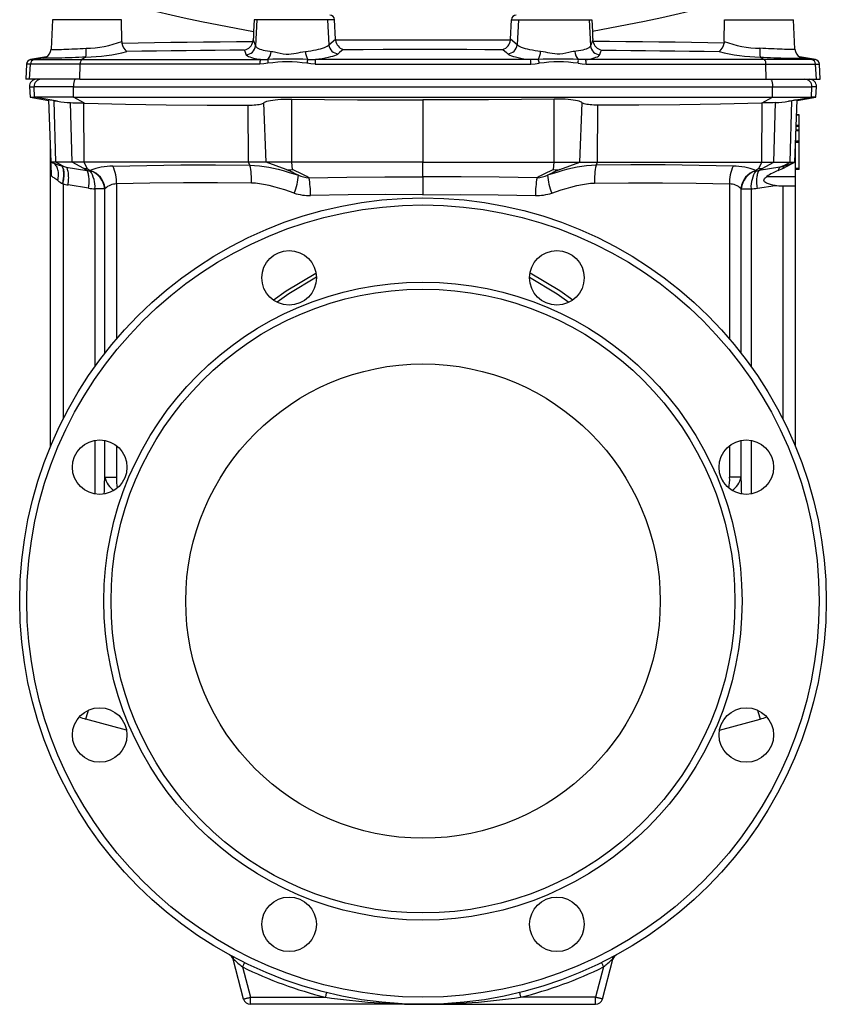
# Model space of a CAD drawing. Extents: x 9 to 1016, y 11 to 1315.
# Tile 3 of 4: x 676 to 1016, y 433 to 848. Entities that reach past the tile are written whole.
import ezdxf

# ---------------------------------------------------------------- set-up
doc = ezdxf.new("R2010")
doc.units = 0
doc.layers.get('0').update_dxf_attribs({"linetype": 'CONTINUOUS'})

msp = doc.modelspace()

# ---------------------------------------------------------------- linework, layer by layer
at = {"color": 7, "linetype": 'CONTINUOUS'}
for p, q in [((689.47, 848.5), (688.82, 836.05)), ((718.48, 848.5), (689.47, 848.5)), ((718.64, 839.34), (718.48, 848.5)), ((774.47, 848.5), (774.21, 843.57)), ((775.51, 848.5), (774.47, 848.5)), ((775.51, 848.5), (774.93, 837.49)), ((805.38, 848.5), (775.51, 848.5)), ((805.38, 848.5), (805.93, 837.88)), ((808.29, 848.5), (805.38, 848.5)), ((808.69, 840.31), (808.29, 848.5)), ((882.5, 840.31), (882.9, 848.5)), ((882.9, 848.5), (885.8, 848.5)), ((885.8, 848.5), (885.26, 837.88)), ((885.8, 848.5), (915.68, 848.5)), ((915.68, 848.5), (916.25, 837.49)), ((915.68, 848.5), (916.72, 848.5)), ((916.72, 848.5), (916.97, 843.57)), ((972.55, 839.34), (972.7, 848.5)), ((972.7, 848.5), (1001.71, 848.5)), ((1002.37, 836.05), (1001.71, 848.5)), ((718.64, 839.34), (718.71, 838.65)), ((773.96, 839.36), (774.04, 840)), ((774.04, 840), (774.93, 837.49)), ((805.93, 837.88), (808.69, 840.31)), ((808.69, 840.31), (808.74, 839.83)), ((882.5, 840.31), (882.44, 839.83)), ((885.26, 837.88), (882.5, 840.31)), ((917.14, 840), (916.25, 837.49)), ((917.22, 839.36), (917.14, 840)), ((972.55, 839.34), (972.48, 838.65)), ((686.91, 832.86), (680.16, 831.67)), ((680.16, 831.67), (681.74, 831.67)), ((685.54, 832.34), (681.74, 831.67)), ((681.74, 831.67), (701.6, 831.67)), ((685.82, 832.43), (686.26, 832.54)), ((686.14, 832.5), (685.82, 832.43)), ((686.73, 832.75), (686.7, 832.74)), ((703.52, 832.72), (701.6, 831.67)), ((701.6, 831.67), (777.06, 831.67)), ((890.94, 831.67), (800.25, 831.67)), ((989.58, 831.67), (914.13, 831.67)), ((987.67, 832.72), (989.58, 831.67)), ((1009.45, 831.67), (989.58, 831.67)), ((1011.03, 831.67), (1004.27, 832.86)), ((1004.46, 832.75), (1004.48, 832.74)), ((1005.36, 832.43), (1004.93, 832.54)), ((1005.04, 832.5), (1005.36, 832.43)), ((1005.65, 832.34), (1009.45, 831.67)), ((1011.03, 831.67), (1009.45, 831.67)), ((678.51, 829.8), (678.17, 823.39)), ((680.09, 829.8), (678.51, 829.8)), ((679.76, 823.39), (680.09, 829.8)), ((701.07, 829.8), (680.09, 829.8)), ((700.97, 823.39), (701.07, 829.8)), ((776.8, 829.8), (701.07, 829.8)), ((800.08, 829.8), (891.1, 829.8)), ((914.38, 829.8), (990.11, 829.8)), ((990.22, 823.39), (990.11, 829.8)), ((990.11, 829.8), (1011.09, 829.8)), ((1011.43, 823.39), (1011.09, 829.8)), ((1011.09, 829.8), (1012.68, 829.8)), ((1013.01, 823.39), (1012.68, 829.8)), ((679.76, 823.39), (678.17, 823.39)), ((700.97, 823.39), (679.76, 823.39)), ((700.97, 823.39), (990.22, 823.39)), ((990.22, 823.39), (1011.43, 823.39)), ((1011.43, 823.39), (1013.01, 823.39)), ((679.76, 820.24), (679.99, 815.82)), ((679.76, 820.24), (681.67, 820.24)), ((698.25, 820.24), (681.67, 820.24)), ((681.9, 815.82), (681.67, 820.24)), ((698.25, 820.24), (992.94, 820.24)), ((698.32, 815.82), (698.25, 820.24)), ((992.86, 815.82), (992.94, 820.24)), ((992.94, 820.24), (1009.52, 820.24)), ((1009.29, 815.82), (1009.52, 820.24)), ((1011.43, 820.24), (1009.52, 820.24)), ((1011.2, 815.82), (1011.43, 820.24)), ((679.99, 815.82), (687.9, 814.43)), ((679.99, 815.82), (681.9, 815.82)), ((698.32, 815.82), (681.9, 815.82)), ((691.53, 814.12), (681.9, 815.82)), ((688.82, 788.39), (687.9, 814.65)), ((690.16, 814.33), (691.53, 814.12)), ((690.8, 788.39), (690.16, 814.33)), ((698.32, 815.82), (992.86, 815.82)), ((702.93, 813.34), (698.32, 815.82)), ((790.3, 788.39), (790.27, 815.03)), ((845.59, 814.68), (845.59, 788.39)), ((900.89, 788.39), (900.91, 815.03)), ((988.25, 813.34), (992.86, 815.82)), ((992.86, 815.82), (1009.29, 815.82)), ((999.65, 814.12), (1009.29, 815.82)), ((1001.03, 814.33), (999.65, 814.12)), ((1000.39, 788.39), (1001.03, 814.33)), ((1002.37, 788.39), (1003.29, 814.65)), ((1003.28, 814.43), (1011.2, 815.82)), ((1011.2, 815.82), (1009.29, 815.82)), ((697.68, 788.39), (697.06, 813.54)), ((702.65, 813.35), (702.93, 813.34)), ((702.81, 788.39), (702.65, 813.35)), ((771.99, 788.39), (771.84, 812.47)), ((779.44, 788.39), (778.57, 813.5)), ((911.75, 788.39), (912.62, 813.5)), ((919.19, 788.39), (919.34, 812.47)), ((988.53, 813.35), (988.25, 813.34)), ((988.37, 788.39), (988.53, 813.35)), ((993.51, 788.39), (994.13, 813.54)), ((1004.09, 808.19), (1003.06, 808.19)), ((1004.09, 808.43), (1003.07, 808.43)), ((1004.09, 808.19), (1004.09, 808.43)), ((1004.09, 803.87), (1004.09, 808.19)), ((1004.09, 801.62), (1002.83, 801.62)), ((1004.09, 801.86), (1002.84, 801.86)), ((1004.09, 803.63), (1002.9, 803.63)), ((1004.09, 803.48), (1002.9, 803.48)), ((1004.09, 803.87), (1002.91, 803.87)), ((1004.09, 803.63), (1004.09, 803.87)), ((1004.09, 803.48), (1004.09, 803.63)), ((1004.09, 801.86), (1004.09, 803.48)), ((1004.09, 801.62), (1004.09, 801.86)), ((1004.09, 797.3), (1004.09, 801.62)), ((1004.09, 797.06), (1002.67, 797.06)), ((1004.09, 797.3), (1002.68, 797.3)), ((1004.09, 797.06), (1004.09, 797.3)), ((1004.09, 796.73), (1004.09, 797.06)), ((688.59, 668.59), (688.59, 794.76)), ((1002.59, 782.39), (1002.59, 794.76)), ((1004.09, 796.73), (1002.66, 796.73)), ((1004.09, 785.72), (1004.09, 796.73)), ((690.8, 788.39), (688.82, 788.39)), ((689.46, 788.16), (688.82, 788.39)), ((697.68, 788.39), (690.8, 788.39)), ((693.66, 786.92), (690.8, 788.39)), ((693.24, 786.89), (693.37, 786.85)), ((693.66, 786.92), (695.21, 786.36)), ((695.21, 786.36), (703.85, 784.94)), ((702.81, 788.39), (697.68, 788.39)), ((702.66, 785.83), (697.68, 788.39)), ((703.85, 784.94), (702.66, 785.83)), ((771.99, 788.39), (702.81, 788.39)), ((704.09, 785.83), (702.81, 788.39)), ((704.09, 785.83), (705.34, 784.9)), ((705.28, 784.79), (705.34, 784.9)), ((779.44, 788.39), (771.99, 788.39)), ((772.62, 787.14), (771.99, 788.39)), ((790.3, 788.39), (779.44, 788.39)), ((787.89, 785.28), (779.44, 788.39)), ((845.59, 788.39), (790.3, 788.39)), ((790.52, 785.28), (790.3, 788.39)), ((845.59, 788.39), (900.89, 788.39)), ((845.59, 782.22), (845.59, 788.39)), ((900.66, 785.28), (900.89, 788.39)), ((900.89, 788.39), (911.75, 788.39)), ((903.3, 785.28), (911.75, 788.39)), ((911.75, 788.39), (919.19, 788.39)), ((918.56, 787.14), (919.19, 788.39)), ((919.19, 788.39), (988.37, 788.39)), ((987.09, 785.83), (985.84, 784.9)), ((985.91, 784.79), (985.84, 784.9)), ((987.09, 785.83), (988.37, 788.39)), ((995.97, 786.36), (987.34, 784.94)), ((987.34, 784.94), (988.53, 785.83)), ((988.37, 788.39), (993.51, 788.39)), ((988.53, 785.83), (993.51, 788.39)), ((993.51, 788.39), (1000.39, 788.39)), ((995.28, 784.93), (997.18, 785.76)), ((997.53, 786.92), (995.97, 786.36)), ((997.18, 785.76), (997.31, 785.82)), ((997.53, 786.92), (1000.39, 788.39)), ((997.95, 786.89), (997.81, 786.85)), ((1000.39, 788.39), (1002.37, 788.39)), ((1000.92, 787.7), (1002.37, 788.37)), ((1001.73, 788.16), (1002.37, 788.39)), ((1004.09, 785.72), (1002.59, 785.72)), ((1004.09, 785.39), (1002.59, 785.39)), ((1004.09, 785.39), (1004.09, 785.72)), ((845.59, 782.22), (845.59, 774.71)), ((990.53, 782.39), (1002.59, 782.39)), ((1002.59, 778.39), (1002.59, 782.39)), ((693.86, 779.27), (693.72, 779.34)), ((693.86, 779.27), (693.86, 680.05)), ((704.65, 777.43), (696.01, 778.84)), ((711.5, 777.25), (707.33, 777.25)), ((707.33, 777.25), (707.33, 702.3)), ((711.63, 777.38), (711.5, 777.25)), ((711.5, 707.89), (711.5, 777.25)), ((716.37, 779.25), (716.37, 713.85)), ((974.81, 779.25), (974.81, 713.85)), ((979.56, 777.38), (979.68, 777.25)), ((979.68, 707.89), (979.68, 777.25)), ((979.68, 777.25), (983.86, 777.25)), ((983.86, 777.25), (983.86, 702.3)), ((986.54, 777.43), (993.97, 778.64)), ((997.33, 778.4), (997.75, 778.39)), ((997.33, 778.4), (997.33, 680.05)), ((997.75, 778.39), (1002.59, 778.39)), ((1002.59, 668.59), (1002.59, 778.39)), ((707.33, 671.17), (707.33, 648.51)), ((711.5, 655.6), (711.5, 671.13)), ((716.37, 668.92), (716.37, 655.6)), ((974.81, 668.92), (974.81, 655.6)), ((979.68, 655.6), (979.68, 671.13)), ((983.86, 671.17), (983.86, 648.51)), ((711.5, 655.6), (716.37, 655.6)), ((719, 653.64), (719.37, 654.25)), ((972.18, 653.64), (971.82, 654.25)), ((979.68, 655.6), (974.81, 655.6)), ((720.63, 549.01), (703.42, 553.63)), ((970.55, 549.01), (987.77, 553.63)), ((770, 435.62), (765.51, 452.37)), ((769.48, 449.15), (772.89, 436.39)), ((921.71, 449.15), (918.29, 436.39)), ((921.19, 435.62), (925.68, 452.37)), ((772.89, 433.39), (772.89, 436.39)), ((772.89, 436.39), (804.42, 436.39)), ((918.29, 436.39), (886.76, 436.39)), ((918.29, 433.39), (918.29, 436.39)), ((845.59, 433.39), (772.89, 433.39)), ((845.59, 433.39), (918.29, 433.39))]:
    msp.add_line(p, q, dxfattribs=at)
for points in [[(716.15, 856.01), (723.28, 854.28), (730.45, 852.59), (737.65, 850.94), (744.88, 849.34), (752.17, 847.79), (759.49, 846.31), (766.84, 844.9), (774.21, 843.57)], [(975.04, 856.01), (967.9, 854.28), (960.73, 852.59), (953.53, 850.94), (946.3, 849.34), (939.02, 847.79), (931.7, 846.31), (924.35, 844.9), (916.97, 843.57)], [(774.21, 843.57), (774.19, 843.12), (774.17, 842.67), (774.15, 842.23), (774.13, 841.78), (774.11, 841.34), (774.08, 840.89), (774.06, 840.44), (774.04, 840)], [(916.97, 843.57), (917, 843.12), (917.02, 842.67), (917.04, 842.23), (917.06, 841.78), (917.08, 841.34), (917.1, 840.89), (917.12, 840.44), (917.14, 840)], [(718.71, 838.65), (725.56, 838.76), (732.42, 838.87), (739.31, 838.97), (746.21, 839.06), (753.13, 839.14), (760.06, 839.22), (767.01, 839.3), (773.96, 839.36)], [(882.44, 839.83), (873.21, 839.86), (863.96, 839.88), (854.78, 839.9), (845.59, 839.9), (836.38, 839.9), (827.17, 839.88), (817.95, 839.86), (808.74, 839.83)], [(972.48, 838.65), (965.63, 838.76), (958.76, 838.87), (951.88, 838.97), (944.98, 839.06), (938.06, 839.14), (931.13, 839.22), (924.18, 839.3), (917.22, 839.36)], [(688.82, 836.05), (688.82, 836.05), (688.86, 836.03), (688.94, 836.01), (689.08, 835.99), (689.37, 835.97), (689.76, 835.96), (690.28, 835.96), (690.89, 835.96), (691.59, 835.96), (692.37, 835.98), (693.27, 836), (694.24, 836.03), (695.27, 836.06), (696.35, 836.1), (697.53, 836.15), (698.76, 836.2), (699.91, 836.26), (701.09, 836.32), (702.31, 836.38), (703.56, 836.45)], [(770.38, 835.7), (764.2, 835.64), (758.03, 835.57), (751.87, 835.5), (745.72, 835.42), (739.47, 835.34), (733.24, 835.25), (727.02, 835.16), (720.81, 835.06)], [(771.07, 833.76), (770.59, 835.11), (770.38, 835.7)], [(774.93, 837.49), (775.09, 837.18), (775.37, 836.88), (775.74, 836.62), (776.22, 836.37), (776.79, 836.13), (777.46, 835.91), (778.22, 835.71), (779.06, 835.52), (779.99, 835.35), (780.99, 835.2), (781.59, 835.12)], [(781.59, 835.12), (782.29, 835.02), (783.02, 834.88), (784.18, 834.61), (785.39, 834.34), (786.65, 834.11), (787.94, 833.97), (788.98, 833.97), (790.04, 834.05), (791.09, 834.2), (792.13, 834.4), (792.93, 834.57), (793.97, 834.79), (795.01, 834.98), (796.03, 835.12)], [(796.03, 835.12), (797.22, 835.26), (798.36, 835.42), (799.48, 835.59), (800.53, 835.79), (801.51, 836.01), (802.42, 836.24), (803.27, 836.49), (804.01, 836.75), (804.64, 837.02), (805.17, 837.29), (805.6, 837.58), (805.93, 837.88)], [(811.96, 835.97), (810.41, 834.61), (809.89, 834.15)], [(811.96, 835.97), (820.36, 836), (828.76, 836.02), (837.18, 836.03), (845.59, 836.03), (854.83, 836.03), (864.06, 836.01), (871.64, 836), (879.22, 835.97)], [(879.22, 835.97), (880.77, 834.61), (881.29, 834.15)], [(895.16, 835.12), (893.97, 835.26), (892.83, 835.42), (891.71, 835.59), (890.66, 835.79), (889.67, 836.01), (888.76, 836.24), (887.92, 836.49), (887.17, 836.75), (886.55, 837.02), (886.02, 837.29), (885.58, 837.58), (885.26, 837.88)], [(909.6, 835.12), (908.89, 835.02), (908.17, 834.88), (907, 834.61), (905.79, 834.34), (904.54, 834.11), (903.25, 833.97), (902.2, 833.97), (901.14, 834.05), (900.09, 834.2), (899.05, 834.4), (898.26, 834.57), (897.21, 834.79), (896.18, 834.98), (895.16, 835.12)], [(916.25, 837.49), (916.1, 837.18), (915.81, 836.88), (915.44, 836.62), (914.97, 836.37), (914.39, 836.13), (913.72, 835.91), (912.97, 835.71), (912.12, 835.52), (911.2, 835.35), (910.2, 835.2), (909.6, 835.12)], [(920.12, 833.76), (920.59, 835.11), (920.8, 835.7)], [(920.8, 835.7), (926.98, 835.64), (933.15, 835.57), (939.32, 835.5), (945.47, 835.42), (951.71, 835.34), (957.94, 835.25), (964.17, 835.16), (970.37, 835.06)], [(1002.36, 836.05), (1002.36, 836.05), (1002.33, 836.03), (1002.24, 836.01), (1002.11, 835.99), (1001.82, 835.97), (1001.42, 835.96), (1000.91, 835.96), (1000.29, 835.96), (999.6, 835.96), (998.81, 835.98), (997.92, 836), (996.94, 836.03), (995.92, 836.06), (994.83, 836.1), (993.65, 836.15), (992.42, 836.2), (991.28, 836.26), (990.1, 836.32), (988.87, 836.38), (987.63, 836.45)], [(703.52, 832.72), (702.02, 832.65), (700.54, 832.59), (699.08, 832.53), (697.66, 832.47), (696.18, 832.42), (694.75, 832.37), (693.4, 832.33), (692.13, 832.3), (690.95, 832.27), (689.87, 832.25), (688.89, 832.23), (688.03, 832.23), (687.29, 832.23), (686.67, 832.23), (686.18, 832.24), (685.82, 832.26), (685.62, 832.28), (685.52, 832.31), (685.54, 832.34)], [(685.54, 832.34), (685.64, 832.38), (685.82, 832.43)], [(777.06, 831.67), (776.29, 831.78), (775.57, 831.91), (774.88, 832.04), (774.25, 832.18), (773.42, 832.4), (772.7, 832.63), (772.1, 832.88), (771.62, 833.15), (771.26, 833.45), (771.07, 833.76)], [(777.06, 831.67), (778.59, 831.68), (780.13, 831.78)], [(797.03, 831.78), (798.64, 831.68), (800.25, 831.67)], [(809.89, 834.15), (809.5, 833.86), (808.97, 833.58), (808.29, 833.3), (807.48, 833.02), (806.57, 832.77), (805.55, 832.52), (804.38, 832.28), (803.11, 832.06), (801.73, 831.86), (800.25, 831.67)], [(881.29, 834.15), (881.69, 833.86), (882.22, 833.58), (882.9, 833.3), (883.71, 833.02), (884.62, 832.77), (885.64, 832.52), (886.81, 832.28), (888.08, 832.06), (889.46, 831.86), (890.94, 831.67)], [(894.16, 831.78), (892.55, 831.68), (890.94, 831.67)], [(914.13, 831.67), (912.6, 831.68), (911.06, 831.78)], [(914.13, 831.67), (914.9, 831.78), (915.62, 831.91), (916.3, 832.04), (916.94, 832.18), (917.77, 832.4), (918.48, 832.63), (919.09, 832.88), (919.56, 833.15), (919.92, 833.45), (920.12, 833.76)], [(987.67, 832.72), (989.16, 832.65), (990.65, 832.59), (992.11, 832.53), (993.53, 832.47), (995.01, 832.42), (996.43, 832.37), (997.79, 832.33), (999.05, 832.3), (1000.23, 832.27), (1001.31, 832.25), (1002.29, 832.23), (1003.15, 832.23), (1003.89, 832.23), (1004.51, 832.23), (1005, 832.24), (1005.36, 832.26), (1005.57, 832.28), (1005.66, 832.31), (1005.65, 832.34)], [(1005.07, 832.49), (1005.07, 832.49), (1005.05, 832.5), (1005.01, 832.51), (1004.94, 832.53), (1004.85, 832.57), (1004.75, 832.61), (1004.62, 832.67), (1004.48, 832.74)], [(1005.65, 832.34), (1005.55, 832.38), (1005.36, 832.43)], [(780.24, 830.11), (778.53, 829.89), (776.8, 829.8)], [(800.08, 829.8), (798.35, 829.89), (796.63, 830.11)], [(891.1, 829.8), (892.83, 829.89), (894.56, 830.11)], [(910.94, 830.11), (912.65, 829.89), (914.38, 829.8)], [(699.23, 823.39), (699.1, 823.37), (698.97, 823.28), (698.84, 823.15), (698.72, 822.96), (698.61, 822.73), (698.52, 822.46), (698.43, 822.15), (698.36, 821.8), (698.31, 821.43), (698.27, 821.04), (698.25, 820.64), (698.25, 820.24)], [(991.96, 823.39), (992.09, 823.37), (992.22, 823.28), (992.35, 823.15), (992.46, 822.96), (992.57, 822.73), (992.67, 822.46), (992.76, 822.15), (992.83, 821.8), (992.88, 821.43), (992.92, 821.04), (992.94, 820.64), (992.94, 820.24)], [(778.57, 813.5), (778.83, 813.72), (779.23, 813.93), (779.76, 814.13), (780.46, 814.32), (781.28, 814.49), (782.23, 814.64), (783.27, 814.77), (784.41, 814.88), (785.63, 814.96), (786.9, 815.01), (788.21, 815.04), (789.56, 815.04), (790.27, 815.03)], [(790.27, 815.03), (804.1, 814.83), (817.93, 814.7), (831.76, 814.65), (845.59, 814.68)], [(900.91, 815.03), (887.08, 814.83), (873.26, 814.7), (859.42, 814.65), (845.59, 814.68)], [(912.62, 813.5), (912.36, 813.72), (911.96, 813.93), (911.42, 814.13), (910.73, 814.32), (909.9, 814.49), (908.96, 814.64), (907.91, 814.77), (906.77, 814.88), (905.55, 814.96), (904.29, 815.01), (902.97, 815.04), (901.63, 815.04), (900.91, 815.03)], [(697.06, 813.54), (698.04, 813.5), (699.13, 813.46), (699.95, 813.44), (700.8, 813.41), (701.72, 813.38), (702.65, 813.35)], [(702.93, 813.34), (720.16, 812.94), (737.38, 812.66), (754.61, 812.5), (771.84, 812.47)], [(771.84, 812.47), (772.72, 812.48), (773.57, 812.51), (774.37, 812.56), (775.15, 812.62), (775.87, 812.7), (776.53, 812.79), (777.1, 812.9), (777.6, 813.02), (778, 813.16), (778.35, 813.32), (778.57, 813.5)], [(919.34, 812.47), (918.47, 812.48), (917.62, 812.51), (916.81, 812.56), (916.03, 812.62), (915.31, 812.7), (914.66, 812.79), (914.08, 812.9), (913.59, 813.02), (913.18, 813.16), (912.83, 813.32), (912.62, 813.5)], [(988.25, 813.34), (971.03, 812.94), (953.8, 812.66), (936.57, 812.5), (919.34, 812.47)], [(994.13, 813.54), (993.15, 813.5), (992.06, 813.46), (991.24, 813.44), (990.38, 813.41), (989.47, 813.38), (988.53, 813.35)], [(689.02, 782.56), (689, 783.01), (688.99, 783.45), (688.97, 783.87), (688.96, 784.27), (688.94, 784.93), (688.92, 785.51), (688.89, 786.19), (688.87, 786.78), (688.85, 787.27), (688.84, 787.71), (688.83, 788.04), (688.82, 788.26), (688.82, 788.36), (688.82, 788.39)], [(691.66, 780.64), (691.78, 781.25), (691.87, 781.86), (691.93, 782.47), (691.95, 783.06), (691.94, 783.63), (691.9, 784.19), (691.83, 784.72), (691.72, 785.23), (691.58, 785.71), (691.41, 786.15), (691.21, 786.56), (690.98, 786.94), (690.72, 787.27), (690.44, 787.56), (690.13, 787.8), (689.81, 788), (689.46, 788.16)], [(693.23, 786.88), (693.23, 786.89), (693.23, 786.89), (693.24, 786.89)], [(693.72, 779.34), (693.74, 779.44), (693.96, 780.58), (694.11, 781.7), (694.17, 782.51), (694.2, 783.29), (694.18, 784.02), (694.12, 784.69), (694.02, 785.29), (693.88, 785.81), (693.7, 786.26), (693.48, 786.61), (693.23, 786.88)], [(693.24, 786.89), (693.64, 786.92), (693.66, 786.92)], [(693.86, 779.27), (693.98, 779.88), (694.08, 780.49), (694.16, 781.09), (694.23, 781.67), (694.28, 782.25), (694.3, 782.8), (694.31, 783.33), (694.3, 783.84), (694.27, 784.32), (694.22, 784.77), (694.15, 785.19), (694.06, 785.57), (693.96, 785.91), (693.83, 786.21), (693.7, 786.47), (693.54, 786.68), (693.37, 786.85)], [(696.01, 778.84), (696.09, 779.46), (696.16, 780.08), (696.2, 780.68), (696.23, 781.28), (696.24, 781.86), (696.23, 782.43), (696.21, 782.97), (696.16, 783.48), (696.1, 783.97), (696.02, 784.43), (695.92, 784.85), (695.81, 785.23), (695.68, 785.58), (695.54, 785.88), (695.38, 786.14), (695.21, 786.36)], [(704.65, 777.43), (704.73, 778.05), (704.79, 778.66), (704.84, 779.27), (704.87, 779.87), (704.88, 780.45), (704.87, 781.01), (704.84, 781.55), (704.8, 782.07), (704.73, 782.56), (704.65, 783.01), (704.56, 783.43), (704.45, 783.82), (704.32, 784.16), (704.17, 784.47), (704.02, 784.73), (703.85, 784.94)], [(714.83, 786.77), (729.15, 787.09), (743.56, 787.26), (758.06, 787.28), (772.62, 787.14)], [(772.62, 787.14), (774.62, 787.07), (776.61, 786.9), (778.58, 786.65), (780.56, 786.32), (782.53, 785.91), (784.5, 785.44), (786.64, 784.87), (788.78, 784.25), (793.06, 782.92)], [(918.56, 787.14), (916.56, 787.07), (914.58, 786.9), (912.61, 786.65), (910.62, 786.32), (908.65, 785.91), (906.69, 785.44), (904.54, 784.87), (902.4, 784.25), (898.13, 782.92)], [(976.35, 786.77), (962.04, 787.09), (947.63, 787.26), (933.13, 787.28), (918.56, 787.14)], [(986.54, 777.43), (986.46, 778.05), (986.39, 778.66), (986.35, 779.27), (986.32, 779.87), (986.31, 780.45), (986.32, 781.01), (986.34, 781.55), (986.39, 782.07), (986.45, 782.56), (986.53, 783.01), (986.63, 783.43), (986.74, 783.82), (986.87, 784.16), (987.01, 784.47), (987.17, 784.73), (987.34, 784.94)], [(997.31, 785.82), (999.12, 786.76), (1000.92, 787.7)], [(997.95, 786.89), (997.54, 786.92), (997.53, 786.92)], [(997.95, 786.88), (997.96, 786.89), (997.95, 786.89), (997.95, 786.89)], [(691.66, 780.64), (691.22, 780.96), (690.8, 781.26), (690.42, 781.54), (690.07, 781.8), (689.75, 782.03), (689.47, 782.23), (689.22, 782.41), (689.02, 782.56)], [(797.53, 781.86), (813.53, 782.16), (829.55, 782.28), (845.59, 782.22)], [(893.65, 781.86), (877.66, 782.16), (861.63, 782.28), (845.59, 782.22)], [(993.97, 778.64), (993.03, 778.78), (992.1, 778.97), (991.19, 779.24), (990.35, 779.61), (989.94, 779.85), (989.6, 780.15), (989.4, 780.45), (989.31, 780.82), (989.37, 781.15), (989.59, 781.55), (989.87, 781.86), (990.18, 782.14), (990.53, 782.39)], [(773.27, 779.62), (758.92, 779.76), (744.65, 779.74), (730.46, 779.57), (716.37, 779.25)], [(791.35, 775.41), (787.31, 776.71), (785.28, 777.33), (783.24, 777.92), (780.8, 778.55), (778.34, 779.08), (776.66, 779.35), (774.96, 779.54), (773.27, 779.62)], [(899.84, 775.41), (903.88, 776.71), (905.91, 777.33), (907.94, 777.92), (910.39, 778.55), (912.85, 779.08), (914.53, 779.35), (916.22, 779.54), (917.92, 779.62)], [(917.92, 779.62), (932.26, 779.76), (946.53, 779.74), (960.72, 779.57), (974.81, 779.25)], [(845.59, 774.71), (829.78, 774.77), (813.98, 774.65), (798.21, 774.34)], [(845.59, 774.71), (861.41, 774.77), (877.21, 774.65), (892.98, 774.34)], [(782.46, 730.31), (787.98, 734.25), (800.48, 741.6)], [(800.64, 739.92), (789.06, 732.94), (784.08, 729.34)], [(890.54, 739.92), (902.12, 732.94), (907.11, 729.34)], [(908.73, 730.31), (903.21, 734.25), (890.7, 741.6)], [(711.22, 648.5), (711.28, 649.86), (711.39, 652.71), (711.5, 655.6)], [(979.97, 648.5), (979.91, 649.86), (979.79, 652.71), (979.68, 655.6)], [(765.51, 452.37), (765.51, 452.37), (765.52, 452.38), (765.55, 452.38), (765.57, 452.39), (765.61, 452.4), (765.66, 452.41), (765.71, 452.42), (765.77, 452.44)], [(770.36, 450.95), (770.35, 450.92), (770.32, 450.86), (770.26, 450.75), (770.19, 450.6), (770.1, 450.42), (770, 450.21), (769.88, 449.97), (769.75, 449.71), (769.61, 449.43), (769.48, 449.15)], [(920.82, 450.95), (920.84, 450.92), (920.87, 450.86), (920.92, 450.75), (920.99, 450.6), (921.08, 450.42), (921.19, 450.21), (921.31, 449.97), (921.44, 449.71), (921.57, 449.43), (921.71, 449.15)], [(925.68, 452.37), (925.67, 452.37), (925.66, 452.38), (925.64, 452.38), (925.61, 452.39), (925.57, 452.4), (925.53, 452.41), (925.48, 452.42), (925.42, 452.44)], [(770, 435.62), (770.02, 435.62), (770.1, 435.64), (770.22, 435.68), (770.39, 435.72), (770.6, 435.78), (770.85, 435.84), (771.13, 435.92), (771.45, 436), (771.79, 436.1), (772.14, 436.19), (772.52, 436.29), (772.89, 436.39)], [(804.9, 438.33), (804.9, 438.31), (804.88, 438.24), (804.85, 438.12), (804.81, 437.96), (804.76, 437.77), (804.7, 437.53), (804.64, 437.27), (804.57, 436.99), (804.5, 436.7), (804.42, 436.39)], [(886.28, 438.33), (886.29, 438.31), (886.31, 438.24), (886.34, 438.12), (886.38, 437.96), (886.42, 437.77), (886.48, 437.53), (886.55, 437.27), (886.62, 436.99), (886.69, 436.7), (886.76, 436.39)], [(921.19, 435.62), (921.16, 435.62), (921.09, 435.64), (920.97, 435.68), (920.8, 435.72), (920.59, 435.78), (920.34, 435.84), (920.05, 435.92), (919.74, 436), (919.4, 436.1), (919.04, 436.19), (918.67, 436.29), (918.29, 436.39)], [(845.59, 433.39), (845.68, 433.39), (845.73, 433.39)]]:
    msp.add_lwpolyline(points, dxfattribs=at)
for centre, radius in [((845.59, 603.39), 170), ((845.59, 603.39), 167), ((789.15, 739.67), 11.5), ((902.04, 739.67), 11.5), ((845.59, 603.39), 134.5), ((845.59, 603.39), 131.5), ((845.59, 603.39), 100), ((709.32, 659.84), 11.5), ((981.87, 659.84), 11.5), ((709.32, 546.95), 11.5), ((981.87, 546.95), 11.5), ((789.15, 467.12), 11.5), ((902.04, 467.12), 11.5)]:
    msp.add_circle(centre, radius, dxfattribs=at)
for centre, radius, start, end in [((806.29, 848.39), 2, 2.9896, 90.2373), ((884.9, 848.39), 2, 89.7627, 177.0104), ((702.76, 881.34), 44.9, 271.0223, 290.7133), ((723.55, 839.08), 4.86, 184.9622, 235.6974), ((769.36, 840.27), 4.69, 282.5534, 348.8255), ((813.25, 840.32), 4.54, 186.224, 253.5235), ((877.94, 840.32), 4.54, 286.4765, 353.776), ((921.82, 840.27), 4.69, 191.1745, 257.4466), ((967.63, 839.08), 4.86, 304.3026, 355.0378), ((988.43, 881.34), 44.9, 249.2867, 268.9777), ((684.87, 836.24), 3.95, 298.0047, 357.2747), ((682.58, 834.81), 21.04, 354.3033, 4.4749), ((701.4, 913.52), 80.83, 271.5036, 283.8983), ((770.93, 837.77), 4.02, 272.0188, 355.9248), ((776.49, 835.36), 5.1, 315.418, 357.3384), ((803.18, 835.45), 7.16, 182.5885, 210.8046), ((810.01, 838.25), 4.1, 185.1226, 268.3676), ((881.18, 838.25), 4.1, 271.6324, 354.8774), ((888.01, 835.45), 7.16, 329.1954, 357.4115), ((914.69, 835.36), 5.1, 182.6616, 224.582), ((920.26, 837.77), 4.02, 184.0752, 267.9812), ((989.79, 913.52), 80.83, 256.1017, 268.4964), ((1008.6, 834.81), 21.04, 175.5251, 185.6967), ((1006.31, 836.24), 3.95, 182.6752, 242), ((680.51, 829.7), 2, 100, 177), ((682.09, 829.7), 2, 100.1291, 177.0961), ((684.85, 836.27), 3.99, 279.9172, 297.6945), ((685.17, 835.61), 3.26, 286.885, 298.1452), ((703.6, 830.1), 2.54, 141.713, 186.5701), ((781.42, 830.13), 4.62, 160.5567, 184.042), ((787.55, 831.45), 7.43, 177.4682, 190.421), ((788.58, 335.19), 496.66, 89.0251, 90.9749), ((788.44, 776.56), 54.17, 81.3021, 98.6979), ((805.92, 828.76), 9.39, 161.2333, 171.7419), ((806.88, 830.14), 6.81, 166.9835, 182.7924), ((884.3, 830.14), 6.81, 357.2076, 13.0165), ((902.61, 335.19), 496.66, 89.0251, 90.9749), ((885.27, 828.76), 9.39, 8.2581, 18.7667), ((902.75, 776.56), 54.17, 81.3021, 98.6979), ((903.64, 831.45), 7.43, 349.579, 2.5318), ((909.77, 830.13), 4.62, 355.958, 19.4433), ((987.59, 830.1), 2.54, 353.4299, 38.287), ((1006.34, 836.27), 3.99, 242.3055, 260.0828), ((1009.1, 829.7), 2, 2.9039, 79.8709), ((1010.68, 829.7), 2, 3, 80), ((682.75, 820.39), 3, 90, 183), ((684.65, 820.4), 2.99, 90.1466, 183.127), ((1006.53, 820.4), 2.99, 356.873, 89.8534), ((1008.43, 820.39), 3, 357, 90), ((685.76, 790.95), 23.79, 79.3383, 84.8387), ((698.93, 857.96), 44.46, 260.4242, 267.5901), ((992.26, 857.96), 44.46, 272.4099, 279.5758), ((1005.43, 790.95), 23.79, 95.1613, 100.6617), ((727.54, 894.19), 112.67, 250.2434, 252.2688), ((706.15, 830.78), 45.75, 253.7758, 256.1629), ((703.38, 798.73), 12.92, 266.8138, 273.1862), ((705.34, 792.03), 7.24, 258.0918, 269.5228), ((702.62, 776.26), 8.93, 6.3886, 72.7088), ((695, 777.95), 12.35, 356.785, 33.6506), ((714.58, 763.07), 23.69, 89.3835, 112.9303), ((702.65, 776.26), 9.05, 7.1197, 72.663), ((700.73, 779.96), 15.66, 357.3953, 25.7644), ((747.26, 781.18), 26.06, 356.5616, 13.2102), ((789.2, 793.32), 8.14, 260.6841, 279.3159), ((758.18, 713.36), 77.81, 63.3745, 67.5603), ((762.57, 719.13), 71.81, 60.8639, 67.0922), ((928.62, 719.13), 71.81, 112.9078, 119.1361), ((933, 713.36), 77.81, 112.4397, 116.6255), ((901.98, 793.32), 8.14, 260.6841, 279.3159), ((943.93, 781.18), 26.06, 166.7898, 183.4384), ((990.46, 779.96), 15.66, 154.2356, 182.6047), ((976.61, 763.07), 23.69, 67.0697, 90.6165), ((988.54, 776.26), 9.05, 107.337, 172.8803), ((988.56, 776.26), 8.93, 107.2912, 173.6114), ((996.19, 777.95), 12.35, 146.3494, 183.215), ((985.85, 792.03), 7.24, 270.4772, 281.9082), ((987.81, 798.73), 12.92, 266.8138, 273.1862), ((1006.34, 758.51), 28.64, 112.702, 123.5082), ((998.69, 784.16), 3.49, 141.0561, 167.2458), ((985.03, 830.78), 45.75, 283.8371, 286.2242), ((999.4, 785.2), 2.29, 133.7715, 165.7606), ((999.52, 785.21), 2.29, 133.0319, 164.424), ((963.64, 894.19), 112.67, 287.7312, 289.7566), ((1002.72, 785.43), 2.9, 110.1266, 128.5231), ((701.97, 794.69), 17.43, 233.7068, 241.7287), ((768.15, 784.64), 24.97, 338.3015, 356.0633), ((799.19, 798.78), 17, 248.8603, 264.4156), ((758.62, 774.57), 39.59, 359.668, 10.6095), ((932.56, 774.57), 39.59, 169.3905, 180.332), ((892, 798.78), 17, 275.5844, 291.1397), ((923.04, 784.64), 24.97, 183.9367, 201.6985), ((701, 809.24), 30.8, 256.5888, 260.6805), ((706.86, 790.93), 13.68, 260.6724, 271.9441), ((716.47, 772.05), 7.2, 90.7827, 132.2707), ((974.72, 772.05), 7.2, 47.7293, 89.2173), ((984.32, 790.93), 13.68, 268.0559, 279.3276), ((997.72, 806.9), 28.5, 262.4319, 269.208), ((797.83, 794.59), 20.25, 251.3184, 271.0678), ((893.35, 794.59), 20.25, 268.9322, 288.6816), ((719.88, 657.33), 8.56, 191.64, 238.0732), ((731.29, 654.46), 14.96, 175.6162, 193.2084), ((959.9, 654.46), 14.96, 346.7916, 4.3838), ((971.3, 657.33), 8.56, 301.9268, 348.36), ((663.58, 567.83), 42.29, 340.382, 345.7563), ((1027.6, 567.83), 42.29, 194.2437, 199.618), ((708.59, 572.94), 20, 246.7768, 255.0004), ((982.59, 572.94), 20, 284.9996, 293.2232), ((762.61, 451.59), 3, 15, 61.3362), ((761.86, 450.39), 4.42, 27.646, 60.2562), ((764.16, 452.33), 1.61, 3.9321, 60.2044), ((929.33, 450.39), 4.42, 119.7438, 152.354), ((927.03, 452.33), 1.61, 119.7956, 176.0679), ((928.58, 451.59), 3, 118.6638, 165), ((867.63, 563.48), 150.68, 227.4678, 229.3519), ((845.59, 603.39), 172, 243.734, 256.1511), ((845.59, 603.39), 172, 283.8489, 296.266), ((823.55, 563.48), 150.68, 310.6481, 312.5322), ((845.43, 715.14), 281.74, 261.6312, 270.0334), ((845.82, 714.39), 281, 270.0062, 278.3775), ((772.89, 436.39), 3, 195, 270), ((918.29, 436.39), 3, 270, 345)]:
    msp.add_arc(centre, radius, start, end, dxfattribs=at)

doc.saveas('drawing.dxf')
